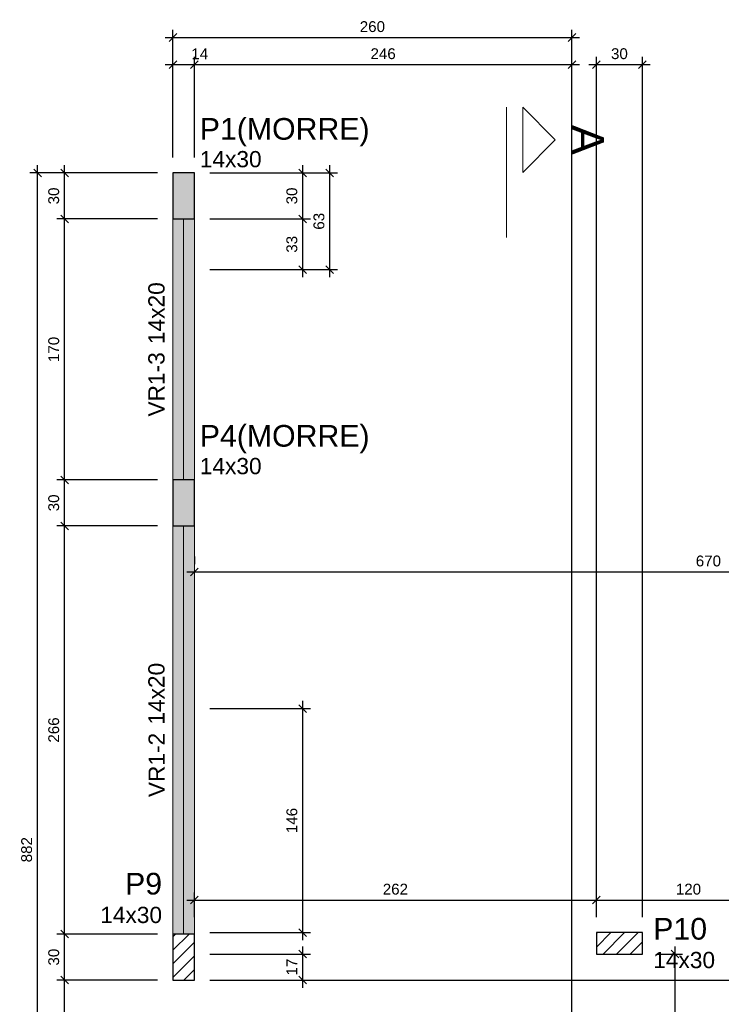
# Model space of a CAD drawing. Header units: millimetres. Extents: x 337 to 526, y -381 to -65.
# Tile 60 of 104: x 347 to 356, y -167 to -155. Entities that reach past the tile are written whole.
import ezdxf

# ---------------------------------------------------------------- set-up
doc = ezdxf.new("R2010")
doc.units = ezdxf.units.MM
doc.header["$MEASUREMENT"] = 0
doc.linetypes.add('DOT', pattern=[6.35, 0, -6.35])
doc.layers.get('0').update_dxf_attribs({"lineweight": 5})
for name, color, linetype, lineweight in [('FO-Cortes', 7, 'Continuous', 5), ('FO-Cotas', 5, 'Continuous', 5), ('FO-Eixos', 5, 'Continuous', 5), ('FO-Hachura pilar que morre', 106, 'Continuous', 5), ('FO-Hachura pilar que passa', 19, 'Continuous', 5), ('FO-Hachura viga', 43, 'Continuous', 5), ('FO-Pilares', 152, 'Continuous', 30), ('FO-Textos das vigas', 7, 'Continuous', 5), ('FO-Textos dos pilares', 7, 'Continuous', 5), ('FO-Vigas', 1, 'Continuous', 20)]:
    doc.layers.add(name, color=color, linetype=linetype, lineweight=lineweight)
doc.styles.add('Arial', font='arial.ttf')
doc.dimstyles.new('UM_50.000000', dxfattribs={"dimtxt": 0.18, "dimasz": 0.1, "dimexe": 0.1, "dimexo": 0.2, "dimgap": 0, "dimtad": 1, "dimtih": 1, "dimtoh": 1, "dimdec": 1, "dimlfac": 50, "dimzin": 0, "dimdsep": 46, "dimtxsty": 'Standard', "dimcen": 0.09, "dimdle": 0.1, "dimadec": 1, "dimazin": 2, "dimtfac": 1, "dimtdec": 4, "dimtofl": 0, "dimtmove": 0, "dimatfit": 3, "dimfxl": 1, "dimtolj": 1, "dimarcsym": 0})
pattern_1 = [(45, (341.53497, -212.47107), (-0.08838835, 0.08838835), [])]

# ---------------------------------------------------------------- blocks, each defined once
blk = doc.blocks.new('_Oblique')
at = {"color": 0, "linetype": 'ByBlock', "lineweight": -2}
blk.add_line((-0.5, -0.5), (0.5, 0.5), dxfattribs=at)
blk = doc.blocks.new('*D467')
at = {"layer": 'Defpoints', "color": 0, "transparency": 16777216}
for p in [(349.071, -155.136), (348.791, -156.548), (349.071, -156.548)]:
    blk.add_point(p, dxfattribs=at)
at = {"layer": 'FO-Cotas', "color": 0, "lineweight": -2, "transparency": 16777216}
for p, q in [((348.691, -155.136), (349.171, -155.136)), ((348.791, -156.348), (348.791, -155.036)), ((349.071, -156.348), (349.071, -155.036))]:
    blk.add_line(p, q, dxfattribs=at)
at = {"layer": 'FO-Cotas', "color": 0, "lineweight": -2, "transparency": 16777216, "xscale": 0.1, "yscale": 0.1, "zscale": 0.1, "rotation": 180}
blk.add_blockref('_Oblique', (348.791, -155.136), dxfattribs=at)
at = {"layer": 'FO-Cotas', "color": 0, "lineweight": -2, "transparency": 16777216, "xscale": 0.1, "yscale": 0.1, "zscale": 0.1}
blk.add_blockref('_Oblique', (349.071, -155.136), dxfattribs=at)
at = {"layer": 'FO-Cotas', "color": 7, "transparency": 16777216, "insert": (349.141, -154.995), "char_height": 0.1412, "attachment_point": 5, "rotation": 0.0057, "style": 'Arial'}
blk.add_mtext('\\A1;14', dxfattribs=at)
blk = doc.blocks.new('*D468')
at = {"layer": 'Defpoints', "color": 0, "transparency": 16777216}
for p in [(353.991, -155.136), (349.071, -156.548), (353.991, -173.908)]:
    blk.add_point(p, dxfattribs=at)
at = {"layer": 'FO-Cotas', "color": 0, "lineweight": -2, "transparency": 16777216}
for p, q in [((348.971, -155.136), (354.091, -155.136)), ((349.071, -156.348), (349.071, -155.036)), ((353.991, -173.708), (353.991, -155.036))]:
    blk.add_line(p, q, dxfattribs=at)
at = {"layer": 'FO-Cotas', "color": 0, "lineweight": -2, "transparency": 16777216, "xscale": 0.1, "yscale": 0.1, "zscale": 0.1, "rotation": 180}
blk.add_blockref('_Oblique', (349.071, -155.136), dxfattribs=at)
at = {"layer": 'FO-Cotas', "color": 0, "lineweight": -2, "transparency": 16777216, "xscale": 0.1, "yscale": 0.1, "zscale": 0.1}
blk.add_blockref('_Oblique', (353.991, -155.136), dxfattribs=at)
at = {"layer": 'FO-Cotas', "color": 7, "transparency": 16777216, "insert": (351.531, -154.995), "char_height": 0.1412, "attachment_point": 5, "rotation": 0.0057, "style": 'Arial'}
blk.add_mtext('\\A1;246', dxfattribs=at)
blk = doc.blocks.new('*D412')
at = {"layer": 'Defpoints', "color": 0, "transparency": 16777216}
for p in [(354.911, -155.136), (354.311, -166.448), (354.911, -166.448)]:
    blk.add_point(p, dxfattribs=at)
at = {"layer": 'FO-Cotas', "color": 0, "lineweight": -2, "transparency": 16777216}
for p, q in [((354.211, -155.136), (355.011, -155.136)), ((354.311, -166.248), (354.311, -155.036)), ((354.911, -166.248), (354.911, -155.036))]:
    blk.add_line(p, q, dxfattribs=at)
at = {"layer": 'FO-Cotas', "color": 0, "lineweight": -2, "transparency": 16777216, "xscale": 0.1, "yscale": 0.1, "zscale": 0.1, "rotation": 180}
blk.add_blockref('_Oblique', (354.311, -155.136), dxfattribs=at)
at = {"layer": 'FO-Cotas', "color": 0, "lineweight": -2, "transparency": 16777216, "xscale": 0.1, "yscale": 0.1, "zscale": 0.1}
blk.add_blockref('_Oblique', (354.911, -155.136), dxfattribs=at)
at = {"layer": 'FO-Cotas', "color": 7, "transparency": 16777216, "insert": (354.611, -154.995), "char_height": 0.1412, "attachment_point": 5, "rotation": 0.0057, "style": 'Arial'}
blk.add_mtext('\\A1;30', dxfattribs=at)
blk = doc.blocks.new('*D419')
at = {"layer": 'Defpoints', "color": 0, "transparency": 16777216}
for p in [(353.991, -154.783), (348.791, -156.548), (353.991, -173.908)]:
    blk.add_point(p, dxfattribs=at)
at = {"layer": 'FO-Cotas', "color": 0, "lineweight": -2, "transparency": 16777216}
for p, q in [((348.791, -156.348), (348.791, -154.683)), ((353.991, -173.708), (353.991, -154.683)), ((348.691, -154.783), (354.091, -154.783))]:
    blk.add_line(p, q, dxfattribs=at)
at = {"layer": 'FO-Cotas', "color": 0, "lineweight": -2, "transparency": 16777216, "xscale": 0.1, "yscale": 0.1, "zscale": 0.1, "rotation": 180}
blk.add_blockref('_Oblique', (348.791, -154.783), dxfattribs=at)
at = {"layer": 'FO-Cotas', "color": 0, "lineweight": -2, "transparency": 16777216, "xscale": 0.1, "yscale": 0.1, "zscale": 0.1}
blk.add_blockref('_Oblique', (353.991, -154.783), dxfattribs=at)
at = {"layer": 'FO-Cotas', "color": 7, "transparency": 16777216, "insert": (351.391, -154.642), "char_height": 0.1412, "attachment_point": 5, "rotation": 0.0057, "style": 'Arial'}
blk.add_mtext('\\A1;260', dxfattribs=at)
blk = doc.blocks.new('*D431')
at = {"layer": 'Defpoints', "color": 0, "transparency": 16777216}
for p in [(347.379, -167.068), (348.791, -167.068), (354.311, -171.248)]:
    blk.add_point(p, dxfattribs=at)
at = {"layer": 'FO-Cotas', "color": 0, "lineweight": -2, "transparency": 16777216}
for p, q in [((348.591, -167.068), (347.279, -167.068)), ((347.379, -171.348), (347.379, -166.968)), ((354.111, -171.248), (347.279, -171.248))]:
    blk.add_line(p, q, dxfattribs=at)
at = {"layer": 'FO-Cotas', "color": 0, "lineweight": -2, "transparency": 16777216, "xscale": 0.1, "yscale": 0.1, "zscale": 0.1}
for p, rotation in [((347.379, -167.068), 90), ((347.379, -171.248), 270)]:
    blk.add_blockref('_Oblique', p, dxfattribs=dict(at, rotation=rotation))
at = {"layer": 'FO-Cotas', "color": 7, "transparency": 16777216, "insert": (347.238, -169.158), "char_height": 0.1412, "attachment_point": 5, "rotation": 90, "style": 'Arial'}
blk.add_mtext('\\A1;209', dxfattribs=at)
blk = doc.blocks.new('*D432')
at = {"layer": 'Defpoints', "color": 0, "transparency": 16777216}
for p in [(347.379, -166.468), (348.791, -166.468), (348.791, -167.068)]:
    blk.add_point(p, dxfattribs=at)
at = {"layer": 'FO-Cotas', "color": 0, "lineweight": -2, "transparency": 16777216}
for p, q in [((347.379, -167.168), (347.379, -166.368)), ((348.591, -166.468), (347.279, -166.468)), ((348.591, -167.068), (347.279, -167.068))]:
    blk.add_line(p, q, dxfattribs=at)
at = {"layer": 'FO-Cotas', "color": 0, "lineweight": -2, "transparency": 16777216, "xscale": 0.1, "yscale": 0.1, "zscale": 0.1}
for p, rotation in [((347.379, -166.468), 90), ((347.379, -167.068), 270)]:
    blk.add_blockref('_Oblique', p, dxfattribs=dict(at, rotation=rotation))
at = {"layer": 'FO-Cotas', "color": 7, "transparency": 16777216, "insert": (347.238, -166.768), "char_height": 0.1412, "attachment_point": 5, "rotation": 90, "style": 'Arial'}
blk.add_mtext('\\A1;30', dxfattribs=at)
blk = doc.blocks.new('*D433')
at = {"layer": 'Defpoints', "color": 0, "transparency": 16777216}
for p in [(347.379, -161.148), (348.791, -161.148), (348.791, -166.468)]:
    blk.add_point(p, dxfattribs=at)
at = {"layer": 'FO-Cotas', "color": 0, "lineweight": -2, "transparency": 16777216}
for p, q in [((348.591, -161.148), (347.279, -161.148)), ((347.379, -166.568), (347.379, -161.048)), ((348.591, -166.468), (347.279, -166.468))]:
    blk.add_line(p, q, dxfattribs=at)
at = {"layer": 'FO-Cotas', "color": 0, "lineweight": -2, "transparency": 16777216, "xscale": 0.1, "yscale": 0.1, "zscale": 0.1}
for p, rotation in [((347.379, -161.148), 90), ((347.379, -166.468), 270)]:
    blk.add_blockref('_Oblique', p, dxfattribs=dict(at, rotation=rotation))
at = {"layer": 'FO-Cotas', "color": 7, "transparency": 16777216, "insert": (347.238, -163.808), "char_height": 0.1412, "attachment_point": 5, "rotation": 90, "style": 'Arial'}
blk.add_mtext('\\A1;266', dxfattribs=at)
blk = doc.blocks.new('*D434')
at = {"layer": 'Defpoints', "color": 0, "transparency": 16777216}
for p in [(347.379, -160.548), (348.791, -160.548), (348.791, -161.148)]:
    blk.add_point(p, dxfattribs=at)
at = {"layer": 'FO-Cotas', "color": 0, "lineweight": -2, "transparency": 16777216}
for p, q in [((347.379, -161.248), (347.379, -160.448)), ((348.591, -160.548), (347.279, -160.548)), ((348.591, -161.148), (347.279, -161.148))]:
    blk.add_line(p, q, dxfattribs=at)
at = {"layer": 'FO-Cotas', "color": 0, "lineweight": -2, "transparency": 16777216, "xscale": 0.1, "yscale": 0.1, "zscale": 0.1}
for p, rotation in [((347.379, -160.548), 90), ((347.379, -161.148), 270)]:
    blk.add_blockref('_Oblique', p, dxfattribs=dict(at, rotation=rotation))
at = {"layer": 'FO-Cotas', "color": 7, "transparency": 16777216, "insert": (347.238, -160.848), "char_height": 0.1412, "attachment_point": 5, "rotation": 90, "style": 'Arial'}
blk.add_mtext('\\A1;30', dxfattribs=at)
blk = doc.blocks.new('*D435')
at = {"layer": 'Defpoints', "color": 0, "transparency": 16777216}
for p in [(347.379, -157.148), (348.791, -157.148), (348.791, -160.548)]:
    blk.add_point(p, dxfattribs=at)
at = {"layer": 'FO-Cotas', "color": 0, "lineweight": -2, "transparency": 16777216}
for p, q in [((347.379, -160.648), (347.379, -157.048)), ((348.591, -157.148), (347.279, -157.148)), ((348.591, -160.548), (347.279, -160.548))]:
    blk.add_line(p, q, dxfattribs=at)
at = {"layer": 'FO-Cotas', "color": 0, "lineweight": -2, "transparency": 16777216, "xscale": 0.1, "yscale": 0.1, "zscale": 0.1}
for p, rotation in [((347.379, -157.148), 90), ((347.379, -160.548), 270)]:
    blk.add_blockref('_Oblique', p, dxfattribs=dict(at, rotation=rotation))
at = {"layer": 'FO-Cotas', "color": 7, "transparency": 16777216, "insert": (347.238, -158.848), "char_height": 0.1412, "attachment_point": 5, "rotation": 90, "style": 'Arial'}
blk.add_mtext('\\A1;170', dxfattribs=at)
blk = doc.blocks.new('*D436')
at = {"layer": 'Defpoints', "color": 0, "transparency": 16777216}
for p in [(347.379, -156.548), (348.791, -156.548), (348.791, -157.148)]:
    blk.add_point(p, dxfattribs=at)
at = {"layer": 'FO-Cotas', "color": 0, "lineweight": -2, "transparency": 16777216}
for p, q in [((347.379, -157.248), (347.379, -156.448)), ((348.591, -156.548), (347.279, -156.548)), ((348.591, -157.148), (347.279, -157.148))]:
    blk.add_line(p, q, dxfattribs=at)
at = {"layer": 'FO-Cotas', "color": 0, "lineweight": -2, "transparency": 16777216, "xscale": 0.1, "yscale": 0.1, "zscale": 0.1}
for p, rotation in [((347.379, -156.548), 90), ((347.379, -157.148), 270)]:
    blk.add_blockref('_Oblique', p, dxfattribs=dict(at, rotation=rotation))
at = {"layer": 'FO-Cotas', "color": 7, "transparency": 16777216, "insert": (347.238, -156.848), "char_height": 0.1412, "attachment_point": 5, "rotation": 90, "style": 'Arial'}
blk.add_mtext('\\A1;30', dxfattribs=at)
blk = doc.blocks.new('*D437')
at = {"layer": 'Defpoints', "color": 0, "transparency": 16777216}
for p in [(347.026, -156.548), (348.791, -156.548), (348.791, -174.188)]:
    blk.add_point(p, dxfattribs=at)
at = {"layer": 'FO-Cotas', "color": 0, "lineweight": -2, "transparency": 16777216}
for p, q in [((347.026, -174.288), (347.026, -156.448)), ((348.591, -156.548), (346.926, -156.548)), ((348.591, -174.188), (346.926, -174.188))]:
    blk.add_line(p, q, dxfattribs=at)
at = {"layer": 'FO-Cotas', "color": 0, "lineweight": -2, "transparency": 16777216, "xscale": 0.1, "yscale": 0.1, "zscale": 0.1}
for p, rotation in [((347.026, -156.548), 90), ((347.026, -174.188), 270)]:
    blk.add_blockref('_Oblique', p, dxfattribs=dict(at, rotation=rotation))
at = {"layer": 'FO-Cotas', "color": 7, "transparency": 16777216, "insert": (346.885, -165.368), "char_height": 0.1412, "attachment_point": 5, "rotation": 90, "style": 'Arial'}
blk.add_mtext('\\A1;882', dxfattribs=at)
blk = doc.blocks.new('*D443')
at = {"layer": 'Defpoints', "color": 0, "transparency": 16777216}
for p in [(349.071, -167.068), (364.163, -167.068), (354.591, -171.248)]:
    blk.add_point(p, dxfattribs=at)
at = {"layer": 'FO-Cotas', "color": 0, "lineweight": -2, "transparency": 16777216}
for p, q in [((349.271, -167.068), (364.263, -167.068)), ((364.163, -171.348), (364.163, -166.968)), ((354.791, -171.248), (364.263, -171.248))]:
    blk.add_line(p, q, dxfattribs=at)
at = {"layer": 'FO-Cotas', "color": 0, "lineweight": -2, "transparency": 16777216, "xscale": 0.1, "yscale": 0.1, "zscale": 0.1}
for p, rotation in [((364.163, -167.068), 90), ((364.163, -171.248), 270)]:
    blk.add_blockref('_Oblique', p, dxfattribs=dict(at, rotation=rotation))
at = {"layer": 'FO-Cotas', "color": 7, "transparency": 16777216, "insert": (364.022, -169.158), "char_height": 0.1412, "attachment_point": 5, "rotation": 90, "style": 'Arial'}
blk.add_mtext('\\A1;209', dxfattribs=at)
blk = doc.blocks.new('*D444')
at = {"layer": 'Defpoints', "color": 0, "transparency": 16777216}
for p in [(349.071, -166.728), (350.483, -166.728), (349.071, -167.068)]:
    blk.add_point(p, dxfattribs=at)
at = {"layer": 'FO-Cotas', "color": 0, "lineweight": -2, "transparency": 16777216}
for p, q in [((350.483, -167.168), (350.483, -166.628)), ((349.271, -166.728), (350.583, -166.728)), ((349.271, -167.068), (350.583, -167.068))]:
    blk.add_line(p, q, dxfattribs=at)
at = {"layer": 'FO-Cotas', "color": 0, "lineweight": -2, "transparency": 16777216, "xscale": 0.1, "yscale": 0.1, "zscale": 0.1}
for p, rotation in [((350.483, -166.728), 90), ((350.483, -167.068), 270)]:
    blk.add_blockref('_Oblique', p, dxfattribs=dict(at, rotation=rotation))
at = {"layer": 'FO-Cotas', "color": 7, "transparency": 16777216, "insert": (350.342, -166.898), "char_height": 0.1412, "attachment_point": 5, "rotation": 90, "style": 'Arial'}
blk.add_mtext('\\A1;17', dxfattribs=at)
blk = doc.blocks.new('*D446')
at = {"layer": 'Defpoints', "color": 0, "transparency": 16777216}
for p in [(349.071, -163.528), (350.483, -163.528), (349.071, -166.448)]:
    blk.add_point(p, dxfattribs=at)
at = {"layer": 'FO-Cotas', "color": 0, "lineweight": -2, "transparency": 16777216}
for p, q in [((350.483, -166.548), (350.483, -163.428)), ((349.271, -163.528), (350.583, -163.528)), ((349.271, -166.448), (350.583, -166.448))]:
    blk.add_line(p, q, dxfattribs=at)
at = {"layer": 'FO-Cotas', "color": 0, "lineweight": -2, "transparency": 16777216, "xscale": 0.1, "yscale": 0.1, "zscale": 0.1}
for p, rotation in [((350.483, -163.528), 90), ((350.483, -166.448), 270)]:
    blk.add_blockref('_Oblique', p, dxfattribs=dict(at, rotation=rotation))
at = {"layer": 'FO-Cotas', "color": 7, "transparency": 16777216, "insert": (350.342, -164.988), "char_height": 0.1412, "attachment_point": 5, "rotation": 90, "style": 'Arial'}
blk.add_mtext('\\A1;146', dxfattribs=at)
blk = doc.blocks.new('*D450')
at = {"layer": 'Defpoints', "color": 0, "transparency": 16777216}
for p in [(349.071, -157.148), (350.483, -157.148), (349.071, -157.808)]:
    blk.add_point(p, dxfattribs=at)
at = {"layer": 'FO-Cotas', "color": 0, "lineweight": -2, "transparency": 16777216}
for p, q in [((350.483, -157.908), (350.483, -157.048)), ((349.271, -157.148), (350.583, -157.148)), ((349.271, -157.808), (350.583, -157.808))]:
    blk.add_line(p, q, dxfattribs=at)
at = {"layer": 'FO-Cotas', "color": 0, "lineweight": -2, "transparency": 16777216, "xscale": 0.1, "yscale": 0.1, "zscale": 0.1}
for p, rotation in [((350.483, -157.148), 90), ((350.483, -157.808), 270)]:
    blk.add_blockref('_Oblique', p, dxfattribs=dict(at, rotation=rotation))
at = {"layer": 'FO-Cotas', "color": 7, "transparency": 16777216, "insert": (350.342, -157.478), "char_height": 0.1412, "attachment_point": 5, "rotation": 90, "style": 'Arial'}
blk.add_mtext('\\A1;33', dxfattribs=at)
blk = doc.blocks.new('*D451')
at = {"layer": 'Defpoints', "color": 0, "transparency": 16777216}
for p in [(349.071, -156.548), (350.483, -156.548), (349.071, -157.148)]:
    blk.add_point(p, dxfattribs=at)
at = {"layer": 'FO-Cotas', "color": 0, "lineweight": -2, "transparency": 16777216}
for p, q in [((350.483, -157.248), (350.483, -156.448)), ((349.271, -156.548), (350.583, -156.548)), ((349.271, -157.148), (350.583, -157.148))]:
    blk.add_line(p, q, dxfattribs=at)
at = {"layer": 'FO-Cotas', "color": 0, "lineweight": -2, "transparency": 16777216, "xscale": 0.1, "yscale": 0.1, "zscale": 0.1}
for p, rotation in [((350.483, -156.548), 90), ((350.483, -157.148), 270)]:
    blk.add_blockref('_Oblique', p, dxfattribs=dict(at, rotation=rotation))
at = {"layer": 'FO-Cotas', "color": 7, "transparency": 16777216, "insert": (350.342, -156.848), "char_height": 0.1412, "attachment_point": 5, "rotation": 90, "style": 'Arial'}
blk.add_mtext('\\A1;30', dxfattribs=at)
blk = doc.blocks.new('*D453')
at = {"layer": 'Defpoints', "color": 0, "transparency": 16777216}
for p in [(349.071, -167.068), (364.516, -167.068), (362.751, -171.848)]:
    blk.add_point(p, dxfattribs=at)
at = {"layer": 'FO-Cotas', "color": 0, "lineweight": -2, "transparency": 16777216}
for p, q in [((349.271, -167.068), (364.616, -167.068)), ((364.516, -171.948), (364.516, -166.968)), ((362.951, -171.848), (364.616, -171.848))]:
    blk.add_line(p, q, dxfattribs=at)
at = {"layer": 'FO-Cotas', "color": 0, "lineweight": -2, "transparency": 16777216, "xscale": 0.1, "yscale": 0.1, "zscale": 0.1}
for p, rotation in [((364.516, -167.068), 90), ((364.516, -171.848), 270)]:
    blk.add_blockref('_Oblique', p, dxfattribs=dict(at, rotation=rotation))
at = {"layer": 'FO-Cotas', "color": 7, "transparency": 16777216, "insert": (364.375, -169.458), "char_height": 0.1412, "attachment_point": 5, "rotation": 90, "style": 'Arial'}
blk.add_mtext('\\A1;239', dxfattribs=at)
blk = doc.blocks.new('*D455')
at = {"layer": 'Defpoints', "color": 0, "transparency": 16777216}
for p in [(349.071, -156.548), (350.836, -156.548), (349.071, -157.808)]:
    blk.add_point(p, dxfattribs=at)
at = {"layer": 'FO-Cotas', "color": 0, "lineweight": -2, "transparency": 16777216}
for p, q in [((350.836, -157.908), (350.836, -156.448)), ((349.271, -156.548), (350.936, -156.548)), ((349.271, -157.808), (350.936, -157.808))]:
    blk.add_line(p, q, dxfattribs=at)
at = {"layer": 'FO-Cotas', "color": 0, "lineweight": -2, "transparency": 16777216, "xscale": 0.1, "yscale": 0.1, "zscale": 0.1}
for p, rotation in [((350.836, -156.548), 90), ((350.836, -157.808), 270)]:
    blk.add_blockref('_Oblique', p, dxfattribs=dict(at, rotation=rotation))
at = {"layer": 'FO-Cotas', "color": 7, "transparency": 16777216, "insert": (350.695, -157.178), "char_height": 0.1412, "attachment_point": 5, "rotation": 90, "style": 'Arial'}
blk.add_mtext('\\A1;63', dxfattribs=at)
blk = doc.blocks.new('*D456')
at = {"layer": 'Defpoints', "color": 0, "transparency": 16777216}
for p in [(349.071, -161.748), (362.471, -161.748), (362.471, -161.748)]:
    blk.add_point(p, dxfattribs=at)
at = {"layer": 'FO-Cotas', "color": 0, "lineweight": -2, "transparency": 16777216}
for p, q in [((349.071, -161.548), (349.071, -161.648)), ((362.471, -161.548), (362.471, -161.648)), ((348.971, -161.748), (362.571, -161.748))]:
    blk.add_line(p, q, dxfattribs=at)
at = {"layer": 'FO-Cotas', "color": 0, "lineweight": -2, "transparency": 16777216, "xscale": 0.1, "yscale": 0.1, "zscale": 0.1, "rotation": 180}
blk.add_blockref('_Oblique', (349.071, -161.748), dxfattribs=at)
at = {"layer": 'FO-Cotas', "color": 0, "lineweight": -2, "transparency": 16777216, "xscale": 0.1, "yscale": 0.1, "zscale": 0.1}
blk.add_blockref('_Oblique', (362.471, -161.748), dxfattribs=at)
at = {"layer": 'FO-Cotas', "color": 7, "transparency": 16777216, "insert": (355.771, -161.606), "char_height": 0.1412, "attachment_point": 5, "rotation": 0.0057, "style": 'Arial'}
blk.add_mtext('\\A1;670', dxfattribs=at)
blk = doc.blocks.new('*D458')
at = {"layer": 'Defpoints', "color": 0, "transparency": 16777216}
for p in [(354.311, -166.024), (349.071, -166.448), (354.311, -166.448)]:
    blk.add_point(p, dxfattribs=at)
at = {"layer": 'FO-Cotas', "color": 0, "lineweight": -2, "transparency": 16777216}
for p, q in [((348.971, -166.024), (354.411, -166.024)), ((349.071, -166.248), (349.071, -165.924)), ((354.311, -166.248), (354.311, -165.924))]:
    blk.add_line(p, q, dxfattribs=at)
at = {"layer": 'FO-Cotas', "color": 0, "lineweight": -2, "transparency": 16777216, "xscale": 0.1, "yscale": 0.1, "zscale": 0.1, "rotation": 180}
blk.add_blockref('_Oblique', (349.071, -166.024), dxfattribs=at)
at = {"layer": 'FO-Cotas', "color": 0, "lineweight": -2, "transparency": 16777216, "xscale": 0.1, "yscale": 0.1, "zscale": 0.1}
blk.add_blockref('_Oblique', (354.311, -166.024), dxfattribs=at)
at = {"layer": 'FO-Cotas', "color": 7, "transparency": 16777216, "insert": (351.691, -165.883), "char_height": 0.1412, "attachment_point": 5, "rotation": 0.0057, "style": 'Arial'}
blk.add_mtext('\\A1;262', dxfattribs=at)
blk = doc.blocks.new('*D459')
at = {"layer": 'Defpoints', "color": 0, "transparency": 16777216}
for p in [(356.711, -166.024), (354.311, -166.448), (356.711, -166.448)]:
    blk.add_point(p, dxfattribs=at)
at = {"layer": 'FO-Cotas', "color": 0, "lineweight": -2, "transparency": 16777216}
for p, q in [((354.211, -166.024), (356.811, -166.024)), ((354.311, -166.248), (354.311, -165.924)), ((356.711, -166.248), (356.711, -165.924))]:
    blk.add_line(p, q, dxfattribs=at)
at = {"layer": 'FO-Cotas', "color": 0, "lineweight": -2, "transparency": 16777216, "xscale": 0.1, "yscale": 0.1, "zscale": 0.1, "rotation": 180}
blk.add_blockref('_Oblique', (354.311, -166.024), dxfattribs=at)
at = {"layer": 'FO-Cotas', "color": 0, "lineweight": -2, "transparency": 16777216, "xscale": 0.1, "yscale": 0.1, "zscale": 0.1}
blk.add_blockref('_Oblique', (356.711, -166.024), dxfattribs=at)
at = {"layer": 'FO-Cotas', "color": 7, "transparency": 16777216, "insert": (355.511, -165.883), "char_height": 0.1412, "attachment_point": 5, "rotation": 0.0057, "style": 'Arial'}
blk.add_mtext('\\A1;120', dxfattribs=at)
blk = doc.blocks.new('*D461')
at = {"layer": 'Defpoints', "color": 0, "transparency": 16777216}
for p in [(354.911, -166.728), (354.911, -171.568), (355.334, -171.568)]:
    blk.add_point(p, dxfattribs=at)
at = {"layer": 'FO-Cotas', "color": 0, "lineweight": -2, "transparency": 16777216}
for p, q in [((355.334, -166.628), (355.334, -171.668)), ((355.111, -166.728), (355.434, -166.728)), ((355.111, -171.568), (355.434, -171.568))]:
    blk.add_line(p, q, dxfattribs=at)
at = {"layer": 'FO-Cotas', "color": 0, "lineweight": -2, "transparency": 16777216, "xscale": 0.1, "yscale": 0.1, "zscale": 0.1}
for p, rotation in [((355.334, -166.728), 90), ((355.334, -171.568), 270)]:
    blk.add_blockref('_Oblique', p, dxfattribs=dict(at, rotation=rotation))
at = {"layer": 'FO-Cotas', "color": 7, "transparency": 16777216, "insert": (355.193, -169.148), "char_height": 0.1412, "attachment_point": 5, "rotation": 90, "style": 'Arial'}
blk.add_mtext('\\A1;242', dxfattribs=at)

msp = doc.modelspace()

# ---------------------------------------------------------------- hatches: boundary and pattern name
at = {"layer": 'FO-Hachura pilar que morre', "linetype": 'Continuous'}
for points in [[(348.7907, -157.1479), (348.9307, -157.1479), (349.0707, -157.1479), (349.0707, -156.8479), (349.0707, -156.5479), (348.9307, -156.5479), (348.7907, -156.5479), (348.7907, -156.8479)], [(348.7907, -161.1477), (348.9307, -161.1477), (349.0707, -161.1477), (349.0707, -160.8477), (349.0707, -160.5477), (348.9307, -160.5477), (348.7907, -160.5477), (348.7907, -160.8477)]]:
    msp.add_hatch(color=256, dxfattribs=at).paths.add_polyline_path(points)
at = {"layer": 'FO-Hachura pilar que passa', "linetype": 'Continuous'}
h = msp.add_hatch(dxfattribs=at)
h.set_pattern_fill('ANSI31', color=256, style=0)
h.set_pattern_definition(pattern_1)
h.paths.add_polyline_path([(349.0707, -166.4677), (348.9307, -166.4677), (348.7907, -166.4677), (348.7907, -166.7677), (348.7907, -167.0677), (348.9307, -167.0677), (349.0707, -167.0677), (349.0707, -166.7677)])
h = msp.add_hatch(dxfattribs=at)
h.set_pattern_fill('ANSI31', color=256, style=0)
h.set_pattern_definition(pattern_1)
h.paths.add_polyline_path([(354.9107, -166.7277), (354.9107, -166.5877), (354.9107, -166.4477), (354.6107, -166.4477), (354.3107, -166.4477), (354.3107, -166.5877), (354.3107, -166.7277), (354.6107, -166.7277)])
at = {"layer": 'FO-Hachura viga', "linetype": 'Continuous'}
for points in [[(349.0707, -157.1479), (349.0707, -157.1479), (348.7907, -157.1479), (348.7907, -160.5477), (349.0707, -160.5477), (349.0707, -157.1479)], [(349.0707, -161.1477), (349.0707, -161.1477), (348.7907, -161.1477), (348.7907, -166.4677), (349.0707, -166.4677), (349.0707, -161.1477)]]:
    msp.add_hatch(color=256, dxfattribs=at).paths.add_polyline_path(points)

# ---------------------------------------------------------------- linework, layer by layer
at = {"layer": 'FO-Cortes', "ltscale": 0.2}
msp.add_line((353.1388, -155.693), (353.1388, -157.3874), dxfattribs=at)
at = {"layer": 'FO-Cortes', "linetype": 'Continuous'}
msp.add_lwpolyline([(353.3506, -155.693), (353.3506, -156.5402), (353.7742, -156.1166), (353.3506, -155.693)], close=True, dxfattribs=at)
at = {"layer": 'FO-Eixos'}
for p, q in [((348.9307, -160.5477), (348.9307, -157.1479)), ((348.9307, -166.4677), (348.9307, -161.1477))]:
    msp.add_line(p, q, dxfattribs=at)
at = {"layer": 'FO-Pilares'}
for points in [[(348.7907, -157.1479), (348.9307, -157.1479), (349.0707, -157.1479), (349.0707, -156.8479), (349.0707, -156.5479), (348.9307, -156.5479), (348.7907, -156.5479), (348.7907, -156.8479), (348.7907, -157.1479)], [(348.7907, -161.1477), (348.9307, -161.1477), (349.0707, -161.1477), (349.0707, -160.8477), (349.0707, -160.5477), (348.9307, -160.5477), (348.7907, -160.5477), (348.7907, -160.8477), (348.7907, -161.1477)], [(349.0707, -166.4677), (348.9307, -166.4677), (348.7907, -166.4677), (348.7907, -166.7677), (348.7907, -167.0677), (348.9307, -167.0677), (349.0707, -167.0677), (349.0707, -166.7677), (349.0707, -166.4677)], [(354.9107, -166.7277), (354.9107, -166.5877), (354.9107, -166.4477), (354.6107, -166.4477), (354.3107, -166.4477), (354.3107, -166.5877), (354.3107, -166.7277), (354.6107, -166.7277), (354.9107, -166.7277)]]:
    msp.add_lwpolyline(points, close=True, dxfattribs=at)
at = {"layer": 'FO-Vigas'}
for p, q in [((348.7907, -160.5477), (348.7907, -157.1479)), ((349.0707, -160.5477), (349.0707, -157.1479)), ((348.7907, -166.4677), (348.7907, -161.1477)), ((349.0707, -166.4677), (349.0707, -161.1477))]:
    msp.add_line(p, q, dxfattribs=at)

# ---------------------------------------------------------------- texts
at = {"layer": 'FO-Cortes', "linetype": 'DOT', "ltscale": 0.2, "insert": (353.986, -156.1166), "char_height": 0.4236, "width": 0.803434, "attachment_point": 8, "rotation": 270, "line_spacing_factor": 0.798, "style": 'Arial'}
msp.add_mtext('A', dxfattribs=at)
at = {"layer": 'FO-Textos das vigas', "char_height": 0.2118, "rotation": 90, "line_spacing_factor": 0.798, "style": 'Arial'}
for s, insert, width, attachment_point in [('14x20', (348.6848, -158.7785), 1.640981, 7), ('VR1-3', (348.6848, -158.8844), 1.70715, 9), ('14x20', (348.6848, -163.7384), 1.640981, 7), ('VR1-2', (348.6848, -163.8443), 1.70715, 9)]:
    msp.add_mtext(s, dxfattribs=dict(at, insert=insert, width=width, attachment_point=attachment_point))
at = {"layer": 'FO-Textos dos pilares', "line_spacing_factor": 0.798, "style": 'Arial'}
for s, insert, char_height, width, attachment_point in [('P1(MORRE)', (349.141, -156.2001), 0.2824, 4.224498, 7), ('14x30', (349.1413, -156.4773), 0.2118, 1.640981, 7), ('P4(MORRE)', (349.141, -160.2001), 0.2824, 4.224498, 7), ('14x30', (349.1413, -160.4771), 0.2118, 1.640981, 7), ('P9', (348.6495, -165.956), 0.2824, 0.920846, 9), ('14x30', (348.6495, -166.3267), 0.2118, 1.640981, 9), ('P10', (355.0519, -166.5437), 0.2824, 1.339547, 7), ('14x30', (355.0519, -166.9144), 0.2118, 1.640981, 7)]:
    msp.add_mtext(s, dxfattribs=dict(at, insert=insert, char_height=char_height, width=width, attachment_point=attachment_point))

# ---------------------------------------------------------------- dimensions: what is measured, and where the dimension line sits
at = {"layer": 'FO-Cotas'}
for base, p1, p2, picture, middle in [((353.9907, -154.7829), (348.7907, -156.5479), (353.9907, -173.9079), '*D419', (351.3907, -154.6417)), ((349.0707, -155.1359), (348.7907, -156.5479), (349.0707, -156.5479), '*D467', (349.1413, -154.9947)), ((353.9907, -155.1359), (349.0707, -156.5479), (353.9907, -173.9079), '*D468', (351.5307, -154.9947)), ((354.9107, -155.1359), (354.3107, -166.4477), (354.9107, -166.4477), '*D412', (354.6107, -154.9947)), ((362.4707, -161.7477), (349.0707, -161.7477), (362.4707, -161.7477), '*D456', (355.7707, -161.6065)), ((354.3107, -166.0241), (349.0707, -166.4477), (354.3107, -166.4477), '*D458', (351.6907, -165.8829)), ((356.7109, -166.0241), (354.3107, -166.4477), (356.7109, -166.4477), '*D459', (355.5108, -165.8829))]:
    dim = msp.add_linear_dim(base=base, p1=p1, p2=p2, dimstyle='UM_50.000000', override={"dimtxt": 0.1412, "dimasz": 0.1, "dimexe": 0.1, "dimexo": 0.2, "dimtad": 1, "dimtih": 0, "dimtoh": 0, "dimdec": 1, "dimlfac": 50, "dimzin": 8, "dimtxsty": 'Arial', "dimblk": 'Oblique', "dimblk1": 'Oblique', "dimblk2": 'Oblique', "dimsah": 1, "dimdle": 0.1, "dimse1": 0, "dimse2": 0, "dimclrt": 7, "dimadec": 1, "dimazin": 3, "dimtmove": 2, "dimldrblk": 'Oblique'}, dxfattribs=at)
    dim.commit()
    dim.dimension.update_dxf_attribs({"geometry": picture, "text_midpoint": middle, "dimtype": 160, "text_rotation": 0.00573})
for base, p1, p2, picture, middle in [((347.0257, -156.5479), (348.7907, -174.1879), (348.7907, -156.5479), '*D437', (346.8845, -165.3679)), ((347.3787, -156.5479), (348.7907, -157.1479), (348.7907, -156.5479), '*D436', (347.2375, -156.8479)), ((350.4827, -156.5479), (349.0707, -157.1479), (349.0707, -156.5479), '*D451', (350.3415, -156.8479)), ((350.8357, -156.5479), (349.0707, -157.8077), (349.0707, -156.5479), '*D455', (350.6945, -157.1778)), ((347.3787, -157.1479), (348.7907, -160.5477), (348.7907, -157.1479), '*D435', (347.2375, -158.8478)), ((350.4827, -157.1479), (349.0707, -157.8077), (349.0707, -157.1479), '*D450', (350.3415, -157.4778)), ((347.3787, -160.5477), (348.7907, -161.1477), (348.7907, -160.5477), '*D434', (347.2375, -160.8477)), ((347.3787, -161.1477), (348.7907, -166.4677), (348.7907, -161.1477), '*D433', (347.2375, -163.8077)), ((350.4827, -163.5277), (349.0707, -166.4477), (349.0707, -163.5277), '*D446', (350.3415, -164.9877)), ((347.3787, -166.4677), (348.7907, -167.0677), (348.7907, -166.4677), '*D432', (347.2375, -166.7677)), ((350.4827, -166.7277), (349.0707, -167.0677), (349.0707, -166.7277), '*D444', (350.3415, -166.8977)), ((355.3343, -171.5679), (354.9107, -166.7277), (354.9107, -171.5679), '*D461', (355.1931, -169.1478)), ((347.3787, -167.0677), (354.3107, -171.2479), (348.7907, -167.0677), '*D431', (347.2375, -169.1578)), ((364.1627, -167.0677), (354.5907, -171.2479), (349.0707, -167.0677), '*D443', (364.0215, -169.1578)), ((364.5157, -167.0677), (362.7507, -171.8479), (349.0707, -167.0677), '*D453', (364.3745, -169.4578))]:
    dim = msp.add_linear_dim(base=base, p1=p1, p2=p2, angle=90, dimstyle='UM_50.000000', override={"dimtxt": 0.1412, "dimasz": 0.1, "dimexe": 0.1, "dimexo": 0.2, "dimtad": 1, "dimtih": 0, "dimtoh": 0, "dimdec": 1, "dimlfac": 50, "dimzin": 8, "dimtxsty": 'Arial', "dimblk": 'Oblique', "dimblk1": 'Oblique', "dimblk2": 'Oblique', "dimsah": 1, "dimdle": 0.1, "dimse1": 0, "dimse2": 0, "dimclrt": 7, "dimadec": 1, "dimazin": 3, "dimtmove": 2, "dimldrblk": 'Oblique'}, dxfattribs=at)
    dim.commit()
    dim.dimension.update_dxf_attribs({"geometry": picture, "text_midpoint": middle, "dimtype": 160, "text_rotation": 90})

doc.saveas('drawing.dxf')
